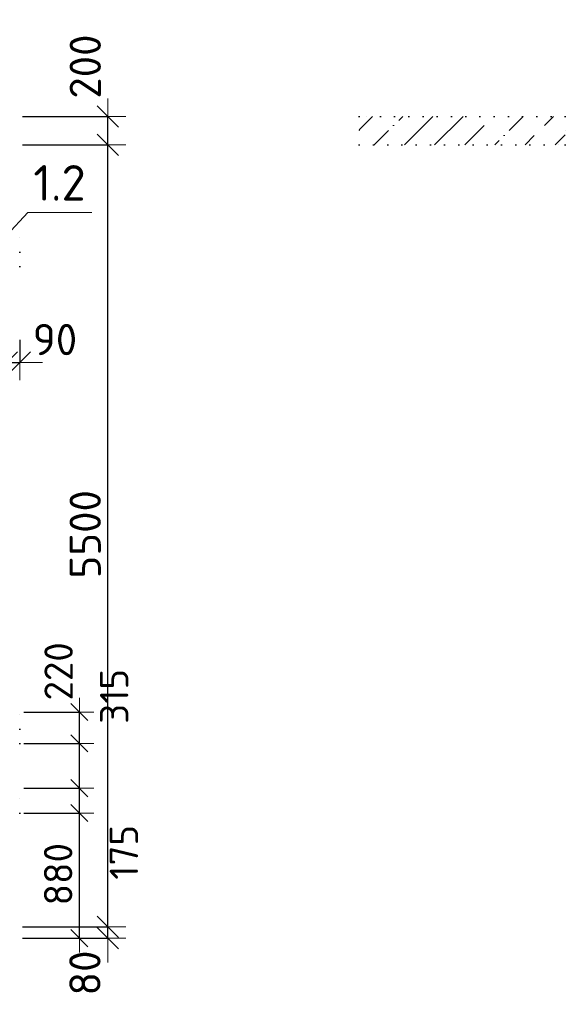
# Model space of a CAD drawing. Header units: millimetres. Extents: x 24002 to 102045, y -250 to 61883.
# Tile 7 of 31: x 39830 to 43670, y 7855 to 14780. Entities that reach past the tile are written whole.
import ezdxf

# ---------------------------------------------------------------- set-up
doc = ezdxf.new("R2010")
doc.units = ezdxf.units.MM
doc.header["$PDMODE"] = 65
doc.linetypes.add('______9', pattern=[100, 0, -100])
for name, color, linetype, lineweight in [('Высотная отметка (отверстия)', 7, 'Continuous', 13), ('Колонна (2)', 7, 'Continuous', 35), ('Ограждение_ 2D надпись', 7, 'Continuous', 13), ('Размерная линия_ общее', 7, 'Continuous', 13), ('Размерная линия_ общее_1', 7, 'Continuous', 13), ('Стена_ общее', 7, 'Continuous', 35)]:
    doc.layers.add(name, color=color, linetype=linetype, lineweight=lineweight)
doc.styles.add('ISOCPEUR', font='ISOCPEUR')
doc.dimstyles.new('DIMSTYLE_12', dxfattribs={"dimtxt": 220, "dimasz": 250, "dimexe": 0, "dimexo": 0, "dimgap": 110, "dimtad": 2, "dimdec": 0, "dimrnd": 5, "dimzin": 12, "dimdsep": 46, "dimtxsty": 'ISOCPEUR', "dimblk1": 'ALL_ML_STRICH', "dimblk2": 'ALL_ML_STRICH', "dimsah": 1, "dimcen": 0, "dimclrd": 7, "dimclre": 256, "dimclrt": 7, "dimadec": 0, "dimazin": 0, "dimtfac": 1, "dimtdec": 0, "dimtix": 1, "dimtmove": 2, "dimatfit": 3, "dimfxl": 0, "dimtzin": 0, "dimlwd": 0, "dimlwe": -3, "dimarcsym": 0})
doc.dimstyles.new('DIMSTYLE_13', dxfattribs={"dimtxt": 220, "dimasz": 250, "dimexe": 0, "dimexo": 0, "dimgap": 110, "dimtad": 0, "dimdec": 0, "dimrnd": 5, "dimzin": 12, "dimdsep": 46, "dimtxsty": 'ISOCPEUR', "dimblk1": 'ALL_ML_STRICH', "dimblk2": 'ALL_ML_STRICH', "dimsah": 1, "dimcen": 0, "dimclrd": 7, "dimclre": 256, "dimclrt": 7, "dimadec": 0, "dimazin": 0, "dimtfac": 1, "dimtdec": 0, "dimtix": 1, "dimtmove": 2, "dimatfit": 3, "dimfxl": 0, "dimtvp": 1.2, "dimtzin": 0, "dimlwd": 0, "dimlwe": -3, "dimarcsym": 0})
doc.dimstyles.new('DIMSTYLE_15', dxfattribs={"dimtxt": 200, "dimasz": 200, "dimexe": 0, "dimexo": 0, "dimgap": 100, "dimtad": 0, "dimdec": 0, "dimrnd": 5, "dimzin": 12, "dimdsep": 46, "dimtxsty": 'ISOCPEUR', "dimblk1": 'ALL_ML_STRICH', "dimblk2": 'ALL_ML_STRICH', "dimsah": 1, "dimcen": 0, "dimclrd": 7, "dimclre": 256, "dimclrt": 7, "dimadec": 0, "dimazin": 0, "dimtfac": 1, "dimtdec": 0, "dimtix": 1, "dimtmove": 2, "dimatfit": 3, "dimfxl": 0, "dimtvp": 1.2, "dimtzin": 0, "dimlwd": 0, "dimlwe": -3, "dimarcsym": 0})
doc.dimstyles.new('DIMSTYLE_5', dxfattribs={"dimtxt": 200, "dimasz": 200, "dimexe": 0, "dimexo": 0, "dimgap": 100, "dimtad": 2, "dimdec": 0, "dimrnd": 5, "dimzin": 12, "dimdsep": 46, "dimtxsty": 'ISOCPEUR', "dimblk1": 'ALL_ML_STRICH', "dimblk2": 'ALL_ML_STRICH', "dimsah": 1, "dimcen": 0, "dimclrd": 7, "dimclre": 256, "dimclrt": 7, "dimadec": 0, "dimazin": 0, "dimtfac": 1, "dimtdec": 0, "dimtix": 1, "dimtmove": 2, "dimatfit": 3, "dimfxl": 0, "dimtzin": 0, "dimlwd": 0, "dimlwe": -3, "dimarcsym": 0})
doc.dimstyles.new('DIMSTYLE_7', dxfattribs={"dimtxt": 200, "dimasz": 200, "dimexe": 0, "dimexo": 0, "dimgap": 100, "dimtad": 2, "dimdec": 0, "dimrnd": 5, "dimzin": 12, "dimdsep": 46, "dimtxsty": 'ISOCPEUR', "dimblk1": 'ALL_ML_STRICH', "dimblk2": 'ALL_ML_STRICH', "dimsah": 1, "dimcen": 0, "dimclrd": 7, "dimclre": 256, "dimclrt": 7, "dimadec": 0, "dimazin": 0, "dimtfac": 1, "dimtdec": 0, "dimtix": 1, "dimtmove": 2, "dimatfit": 3, "dimfxl": 0, "dimtvp": 1.2, "dimtzin": 0, "dimlwd": 0, "dimlwe": -3, "dimarcsym": 0})
doc.dimstyles.new('DIMSTYLE_9', dxfattribs={"dimtxt": 220, "dimasz": 250, "dimexe": 0, "dimexo": 0, "dimgap": 110, "dimtad": 2, "dimdec": 0, "dimrnd": 5, "dimzin": 12, "dimdsep": 46, "dimtxsty": 'ISOCPEUR', "dimblk1": 'ALL_ML_STRICH', "dimblk2": 'ALL_ML_STRICH', "dimsah": 1, "dimcen": 0, "dimclrd": 7, "dimclre": 256, "dimclrt": 7, "dimadec": 0, "dimazin": 0, "dimtfac": 1, "dimtdec": 0, "dimtix": 1, "dimtmove": 2, "dimatfit": 3, "dimfxl": 0, "dimtvp": 1.2, "dimtzin": 0, "dimlwd": 0, "dimlwe": -3, "dimarcsym": 0})

# ---------------------------------------------------------------- blocks, each defined once
blk = doc.blocks.new('ALL_ML_STRICH')
at = {"color": 0, "linetype": 'ByBlock', "lineweight": -2}
for p, q in [((-0.3, -0.3), (0.3, 0.3)), ((0, -0.5), (0, 0.5)), ((-1, 0), (0.5, 0))]:
    blk.add_line(p, q, dxfattribs=at)
blk = doc.blocks.new('*D187')
at = {"layer": 'DEFPOINTS', "color": 7, "linetype": 'Continuous', "lineweight": 13, "transparency": 33554687}
for p in [(39650, 12557.8), (39650, 12369.5), (39740, 12394.5)]:
    blk.add_point(p, dxfattribs=at)
at = {"layer": 'Размерная линия_ общее', "color": 253, "linetype": 'Continuous', "lineweight": -2, "true_color": 0xa0a0a0, "transparency": 33554687}
for p, q in [((39650, 12537.8), (39650, 12369.5)), ((39740, 12369.5), (39740, 12369.5))]:
    blk.add_line(p, q, dxfattribs=at)
at = {"layer": 'Размерная линия_ общее', "color": 7, "linetype": 'Continuous', "lineweight": -2, "transparency": 33554687}
blk.add_line((39650, 12369.5), (39740, 12369.5), dxfattribs=at)
at = {"layer": 'Размерная линия_ общее', "color": 7, "linetype": 'Continuous', "lineweight": 13, "transparency": 33554687, "xscale": 250, "yscale": 250, "zscale": 250}
blk.add_blockref('ALL_ML_STRICH', (39740, 12369.5), dxfattribs=at)
at = {"layer": 'Размерная линия_ общее', "color": 7, "linetype": 'Continuous', "lineweight": 13, "transparency": 33554687, "xscale": 250, "yscale": 250, "zscale": 250, "rotation": 180}
blk.add_blockref('ALL_ML_STRICH', (39650, 12369.5), dxfattribs=at)
at = {"layer": 'Размерная линия_ общее', "color": 7, "linetype": 'Continuous', "lineweight": 13, "transparency": 33554687, "insert": (39377.5, 12167.8), "char_height": 220, "width": 440, "attachment_point": 5, "style": 'ISOCPEUR'}
blk.add_mtext('\\A1;{90}', dxfattribs=at)
blk = doc.blocks.new('*D188')
at = {"layer": 'DEFPOINTS', "color": 7, "linetype": 'Continuous', "lineweight": 13, "transparency": 33554687}
for p in [(39830, 12549.4), (39740, 12394.5), (39740, 12369.5)]:
    blk.add_point(p, dxfattribs=at)
at = {"layer": 'Размерная линия_ общее', "color": 253, "linetype": 'Continuous', "lineweight": -2, "true_color": 0xa0a0a0, "transparency": 33554687}
for p, q in [((39830, 12529.4), (39830, 12369.5)), ((39740, 12369.5), (39740, 12369.5))]:
    blk.add_line(p, q, dxfattribs=at)
at = {"layer": 'Размерная линия_ общее', "color": 7, "linetype": 'Continuous', "lineweight": -2, "transparency": 33554687}
blk.add_line((39740, 12369.5), (39830, 12369.5), dxfattribs=at)
at = {"layer": 'Размерная линия_ общее', "color": 7, "linetype": 'Continuous', "lineweight": 13, "transparency": 33554687, "xscale": 250, "yscale": 250, "zscale": 250}
blk.add_blockref('ALL_ML_STRICH', (39830, 12369.5), dxfattribs=at)
at = {"layer": 'Размерная линия_ общее', "color": 7, "linetype": 'Continuous', "lineweight": 13, "transparency": 33554687, "xscale": 250, "yscale": 250, "zscale": 250, "rotation": 180}
blk.add_blockref('ALL_ML_STRICH', (39740, 12369.5), dxfattribs=at)
at = {"layer": 'Размерная линия_ общее', "color": 7, "linetype": 'Continuous', "lineweight": 13, "transparency": 33554687, "insert": (40078.4, 12530.5), "char_height": 220, "width": 440, "attachment_point": 5, "style": 'ISOCPEUR'}
blk.add_mtext('\\A1;{90}', dxfattribs=at)
blk = doc.blocks.new('*D192')
at = {"layer": 'DEFPOINTS', "color": 7, "linetype": 'Continuous', "lineweight": 13, "transparency": 33554687}
for p in [(39830, 8400), (39830, 8320), (40451.2, 8320)]:
    blk.add_point(p, dxfattribs=at)
at = {"layer": 'Размерная линия_ общее', "color": 253, "linetype": 'Continuous', "lineweight": -2, "true_color": 0xa0a0a0, "transparency": 33554687}
for p, q in [((39850, 8400), (40451.2, 8400)), ((39850, 8320), (40451.2, 8320))]:
    blk.add_line(p, q, dxfattribs=at)
at = {"layer": 'Размерная линия_ общее', "color": 7, "linetype": 'Continuous', "lineweight": -2, "transparency": 33554687}
blk.add_line((40451.2, 8320), (40451.2, 8400), dxfattribs=at)
at = {"layer": 'Размерная линия_ общее', "color": 7, "linetype": 'Continuous', "lineweight": 13, "transparency": 33554687, "xscale": 250, "yscale": 250, "zscale": 250}
for p, rotation in [((40451.2, 8320), 270), ((40451.2, 8400), 90)]:
    blk.add_blockref('ALL_ML_STRICH', p, dxfattribs=dict(at, rotation=rotation))
at = {"layer": 'Размерная линия_ общее', "color": 7, "linetype": 'Continuous', "lineweight": 13, "transparency": 33554687, "insert": (40289.1, 8074.8), "char_height": 220, "width": 440, "attachment_point": 5, "rotation": 90, "style": 'ISOCPEUR'}
blk.add_mtext('\\A1;{80}', dxfattribs=at)
blk = doc.blocks.new('*D193')
at = {"layer": 'DEFPOINTS', "color": 7, "linetype": 'Continuous', "lineweight": 13, "transparency": 33554687}
for p in [(39830, 13900), (39830, 8400), (40451.2, 8400)]:
    blk.add_point(p, dxfattribs=at)
at = {"layer": 'Размерная линия_ общее', "color": 253, "linetype": 'Continuous', "lineweight": -2, "true_color": 0xa0a0a0, "transparency": 33554687}
for p, q in [((39850, 13900), (40451.2, 13900)), ((39850, 8400), (40451.2, 8400))]:
    blk.add_line(p, q, dxfattribs=at)
at = {"layer": 'Размерная линия_ общее', "color": 7, "linetype": 'Continuous', "lineweight": -2, "transparency": 33554687}
blk.add_line((40451.2, 8400), (40451.2, 13900), dxfattribs=at)
at = {"layer": 'Размерная линия_ общее', "color": 7, "linetype": 'Continuous', "lineweight": 13, "transparency": 33554687, "xscale": 250, "yscale": 250, "zscale": 250}
for p, rotation in [((40451.2, 13900), 90), ((40451.2, 8400), 270)]:
    blk.add_blockref('ALL_ML_STRICH', p, dxfattribs=dict(at, rotation=rotation))
at = {"layer": 'Размерная линия_ общее', "color": 7, "linetype": 'Continuous', "lineweight": 13, "transparency": 33554687, "insert": (40291.2, 11161), "char_height": 220, "width": 880, "attachment_point": 5, "rotation": 90, "style": 'ISOCPEUR'}
blk.add_mtext('\\A1;{5500}', dxfattribs=at)
blk = doc.blocks.new('*D194')
at = {"layer": 'DEFPOINTS', "color": 7, "linetype": 'Continuous', "lineweight": 13, "transparency": 33554687}
for p in [(39830, 14100), (39830, 13900), (40451.2, 13900)]:
    blk.add_point(p, dxfattribs=at)
at = {"layer": 'Размерная линия_ общее', "color": 253, "linetype": 'Continuous', "lineweight": -2, "true_color": 0xa0a0a0, "transparency": 33554687}
for p, q in [((39850, 14100), (40451.2, 14100)), ((39850, 13900), (40451.2, 13900))]:
    blk.add_line(p, q, dxfattribs=at)
at = {"layer": 'Размерная линия_ общее', "color": 7, "linetype": 'Continuous', "lineweight": -2, "transparency": 33554687}
blk.add_line((40451.2, 13900), (40451.2, 14100), dxfattribs=at)
at = {"layer": 'Размерная линия_ общее', "color": 7, "linetype": 'Continuous', "lineweight": 13, "transparency": 33554687, "xscale": 250, "yscale": 250, "zscale": 250}
for p, rotation in [((40451.2, 14100), 90), ((40451.2, 13900), 270)]:
    blk.add_blockref('ALL_ML_STRICH', p, dxfattribs=dict(at, rotation=rotation))
at = {"layer": 'Размерная линия_ общее', "color": 7, "linetype": 'Continuous', "lineweight": 13, "transparency": 33554687, "insert": (40291.6, 14450.4), "char_height": 220, "width": 660, "attachment_point": 5, "rotation": 90, "style": 'ISOCPEUR'}
blk.add_mtext('\\A1;{200}', dxfattribs=at)
blk = doc.blocks.new('*D296')
at = {"layer": 'DEFPOINTS', "color": 7, "linetype": 'Continuous', "lineweight": 13, "transparency": 33554687}
for p in [(39830, 9200), (39830, 8320), (40250.7, 8320)]:
    blk.add_point(p, dxfattribs=at)
at = {"layer": 'Размерная линия_ общее_1', "color": 253, "linetype": 'Continuous', "lineweight": -2, "true_color": 0xa0a0a0, "transparency": 33554687}
for p, q in [((39860, 9200), (40250.7, 9200)), ((39860, 8320), (40250.7, 8320))]:
    blk.add_line(p, q, dxfattribs=at)
at = {"layer": 'Размерная линия_ общее_1', "color": 7, "linetype": 'Continuous', "lineweight": -2, "transparency": 33554687}
blk.add_line((40250.7, 8320), (40250.7, 9200), dxfattribs=at)
at = {"layer": 'Размерная линия_ общее_1', "color": 7, "linetype": 'Continuous', "lineweight": 13, "transparency": 33554687, "xscale": 200, "yscale": 200, "zscale": 200}
for p, rotation in [((40250.7, 9200), 90), ((40250.7, 8320), 270)]:
    blk.add_blockref('ALL_ML_STRICH', p, dxfattribs=dict(at, rotation=rotation))
at = {"layer": 'Размерная линия_ общее_1', "color": 7, "linetype": 'Continuous', "lineweight": 13, "transparency": 33554687, "insert": (40100.7, 8770), "char_height": 200, "width": 600, "attachment_point": 5, "rotation": 90, "style": 'ISOCPEUR'}
blk.add_mtext('\\A1;{880}', dxfattribs=at)
blk = doc.blocks.new('*D297')
at = {"layer": 'DEFPOINTS', "color": 7, "linetype": 'Continuous', "lineweight": 13, "transparency": 33554687}
for p in [(39830, 9375), (39830, 9200), (40250.7, 9200)]:
    blk.add_point(p, dxfattribs=at)
at = {"layer": 'Размерная линия_ общее_1', "color": 253, "linetype": 'Continuous', "lineweight": -2, "true_color": 0xa0a0a0, "transparency": 33554687}
for p, q in [((39860, 9375), (40250.7, 9375)), ((39860, 9200), (40250.7, 9200))]:
    blk.add_line(p, q, dxfattribs=at)
at = {"layer": 'Размерная линия_ общее_1', "color": 7, "linetype": 'Continuous', "lineweight": -2, "transparency": 33554687}
blk.add_line((40250.7, 9200), (40250.7, 9375), dxfattribs=at)
at = {"layer": 'Размерная линия_ общее_1', "color": 7, "linetype": 'Continuous', "lineweight": 13, "transparency": 33554687, "xscale": 200, "yscale": 200, "zscale": 200}
for p, rotation in [((40250.7, 9375), 90), ((40250.7, 9200), 270)]:
    blk.add_blockref('ALL_ML_STRICH', p, dxfattribs=dict(at, rotation=rotation))
at = {"layer": 'Размерная линия_ общее_1', "color": 7, "linetype": 'Continuous', "lineweight": 13, "transparency": 33554687, "insert": (40563.4, 8923.7), "char_height": 200, "width": 600, "attachment_point": 5, "rotation": 90, "style": 'ISOCPEUR'}
blk.add_mtext('\\A1;{175}', dxfattribs=at)
blk = doc.blocks.new('*D298')
at = {"layer": 'DEFPOINTS', "color": 7, "linetype": 'Continuous', "lineweight": 13, "transparency": 33554687}
for p in [(39830, 9690), (39830, 9375), (40250.7, 9375)]:
    blk.add_point(p, dxfattribs=at)
at = {"layer": 'Размерная линия_ общее_1', "color": 253, "linetype": 'Continuous', "lineweight": -2, "true_color": 0xa0a0a0, "transparency": 33554687}
for p, q in [((39860, 9690), (40250.7, 9690)), ((39860, 9375), (40250.7, 9375))]:
    blk.add_line(p, q, dxfattribs=at)
at = {"layer": 'Размерная линия_ общее_1', "color": 7, "linetype": 'Continuous', "lineweight": -2, "transparency": 33554687}
blk.add_line((40250.7, 9375), (40250.7, 9690), dxfattribs=at)
at = {"layer": 'Размерная линия_ общее_1', "color": 7, "linetype": 'Continuous', "lineweight": 13, "transparency": 33554687, "xscale": 200, "yscale": 200, "zscale": 200}
for p, rotation in [((40250.7, 9690), 90), ((40250.7, 9375), 270)]:
    blk.add_blockref('ALL_ML_STRICH', p, dxfattribs=dict(at, rotation=rotation))
at = {"layer": 'Размерная линия_ общее_1', "color": 7, "linetype": 'Continuous', "lineweight": 13, "transparency": 33554687, "insert": (40495.1, 10020.8), "char_height": 200, "width": 600, "attachment_point": 5, "rotation": 90, "style": 'ISOCPEUR'}
blk.add_mtext('\\A1;{315}', dxfattribs=at)
blk = doc.blocks.new('*D299')
at = {"layer": 'DEFPOINTS', "color": 7, "linetype": 'Continuous', "lineweight": 13, "transparency": 33554687}
for p in [(39830, 9910), (39830, 9690), (40250.7, 9690)]:
    blk.add_point(p, dxfattribs=at)
at = {"layer": 'Размерная линия_ общее_1', "color": 253, "linetype": 'Continuous', "lineweight": -2, "true_color": 0xa0a0a0, "transparency": 33554687}
for p, q in [((39860, 9910), (40250.7, 9910)), ((39860, 9690), (40250.7, 9690))]:
    blk.add_line(p, q, dxfattribs=at)
at = {"layer": 'Размерная линия_ общее_1', "color": 7, "linetype": 'Continuous', "lineweight": -2, "transparency": 33554687}
blk.add_line((40250.7, 9690), (40250.7, 9910), dxfattribs=at)
at = {"layer": 'Размерная линия_ общее_1', "color": 7, "linetype": 'Continuous', "lineweight": 13, "transparency": 33554687, "xscale": 200, "yscale": 200, "zscale": 200}
for p, rotation in [((40250.7, 9910), 90), ((40250.7, 9690), 270)]:
    blk.add_blockref('ALL_ML_STRICH', p, dxfattribs=dict(at, rotation=rotation))
at = {"layer": 'Размерная линия_ общее_1', "color": 7, "linetype": 'Continuous', "lineweight": 13, "transparency": 33554687, "insert": (40103.9, 10196.6), "char_height": 200, "width": 600, "attachment_point": 5, "rotation": 90, "style": 'ISOCPEUR'}
blk.add_mtext('\\A1;{220}', dxfattribs=at)

msp = doc.modelspace()

# ---------------------------------------------------------------- hatches: boundary and pattern name
at = {"layer": 'Колонна (2)', "lineweight": 18, "transparency": 33554687}
h = msp.add_hatch(dxfattribs=at)
h.set_pattern_fill('__________539', color=256, scale=100, style=0, pattern_type=2)
h.set_pattern_definition([(45, (0, 0), (-212.132, 212.132), [400, -50, 0, -50]), (45, (-106.07, 106.07), (-212.132, 212.132), [800, -100, 100, -100])])
h.paths.add_polyline_path([(43670, 14100), (42220, 14100), (42220, 13900), (43670, 13900)], flags=0)

# ---------------------------------------------------------------- linework, layer by layer
at = {"layer": 'Колонна (2)', "color": 7, "linetype": '______9', "lineweight": -3, "transparency": 33554687}
for p, q in [((43670, 14100), (42220, 14100)), ((42220, 14100), (42220, 13900)), ((43670, 13900), (43670, 14100)), ((42220, 13900), (43670, 13900))]:
    msp.add_line(p, q, dxfattribs=at)
at = {"layer": 'Ограждение_ 2D надпись', "color": 7, "linetype": 'Continuous', "lineweight": 13, "transparency": 33554687}
msp.add_lwpolyline([(39740, 13265), (39887.8, 13423.9), (40337.8, 13423.9)], dxfattribs=at)
at = {"layer": 'Стена_ общее', "color": 7, "linetype": '______9', "lineweight": -3, "transparency": 33554687}
for p, q in [((39830, 13045), (39830, 13265)), ((39830, 13045), (39830, 13265)), ((39830, 9690), (39830, 9910)), ((39830, 9690), (39830, 9910)), ((39830, 9200), (39830, 9375)), ((39830, 9200), (39830, 9375))]:
    msp.add_line(p, q, dxfattribs=at)

# ---------------------------------------------------------------- texts
at = {"layer": 'Высотная отметка (отверстия)', "color": 7, "linetype": 'Continuous', "lineweight": 13, "transparency": 33554687, "insert": (40110.2, 13507.7), "char_height": 250, "width": 473.684, "attachment_point": 8, "style": 'ISOCPEUR'}
msp.add_mtext('\\A1;{\\fISOCPEUR|i0|b0;\\H250.000000;\\W1.000000;\\C7;1.2}\\P', dxfattribs=at)

# ---------------------------------------------------------------- dimensions: what is measured, and where the dimension line sits
at = {"layer": 'Размерная линия_ общее', "color": 7, "linetype": 'Continuous', "lineweight": 13, "transparency": 33554687}
for base, p1, p2, dimstyle, picture, middle in [((40451.2, 14100), (39850, 13900), (39850, 14100), 'DIMSTYLE_9', '*D194', (40291.6, 14450.4)), ((40451.2, 13900), (39850, 8400), (39850, 13900), 'DIMSTYLE_12', '*D193', (40291.2, 11161)), ((40451.2, 8400), (39850, 8320), (39850, 8400), 'DIMSTYLE_9', '*D192', (40289.1, 8074.8))]:
    dim = msp.add_linear_dim(base=base, p1=p1, p2=p2, angle=90, dimstyle=dimstyle, override={"dimpost": '<>', "dimclrd": 7, "dimclre": 253, "dimclrt": 7, "dimlwd": 0, "dimlwe": 65533}, dxfattribs=at)
    dim.commit()
    dim.dimension.update_dxf_attribs({"geometry": picture, "text_midpoint": middle, "dimtype": 160})
for base, p1, p2, dimstyle, picture, middle in [((39830, 12369.5), (39740, 12369.5), (39830, 12529.4), 'DIMSTYLE_9', '*D188', (40078.4, 12530.5)), ((39740, 12369.5), (39650, 12537.8), (39740, 12369.5), 'DIMSTYLE_13', '*D187', (39377.5, 12167.8))]:
    dim = msp.add_linear_dim(base=base, p1=p1, p2=p2, dimstyle=dimstyle, override={"dimpost": '<>', "dimclrd": 7, "dimclre": 253, "dimclrt": 7, "dimlwd": 0, "dimlwe": 65533}, dxfattribs=at)
    dim.commit()
    dim.dimension.update_dxf_attribs({"geometry": picture, "text_midpoint": middle, "dimtype": 160})
at = {"layer": 'Размерная линия_ общее_1', "color": 7, "linetype": 'Continuous', "lineweight": 13, "transparency": 33554687}
for base, p1, p2, dimstyle, picture, middle in [((40250.7, 9910), (39860, 9690), (39860, 9910), 'DIMSTYLE_7', '*D299', (40103.9, 10196.6)), ((40250.7, 9690), (39860, 9375), (39860, 9690), 'DIMSTYLE_15', '*D298', (40495.1, 10020.8)), ((40250.7, 9375), (39860, 9200), (39860, 9375), 'DIMSTYLE_15', '*D297', (40563.4, 8923.7)), ((40250.7, 9200), (39860, 8320), (39860, 9200), 'DIMSTYLE_5', '*D296', (40100.7, 8770))]:
    dim = msp.add_linear_dim(base=base, p1=p1, p2=p2, angle=90, dimstyle=dimstyle, override={"dimpost": '<>', "dimclrd": 7, "dimclre": 253, "dimclrt": 7, "dimlwd": 0, "dimlwe": 65533}, dxfattribs=at)
    dim.commit()
    dim.dimension.update_dxf_attribs({"geometry": picture, "text_midpoint": middle, "dimtype": 160})

doc.saveas('drawing.dxf')
